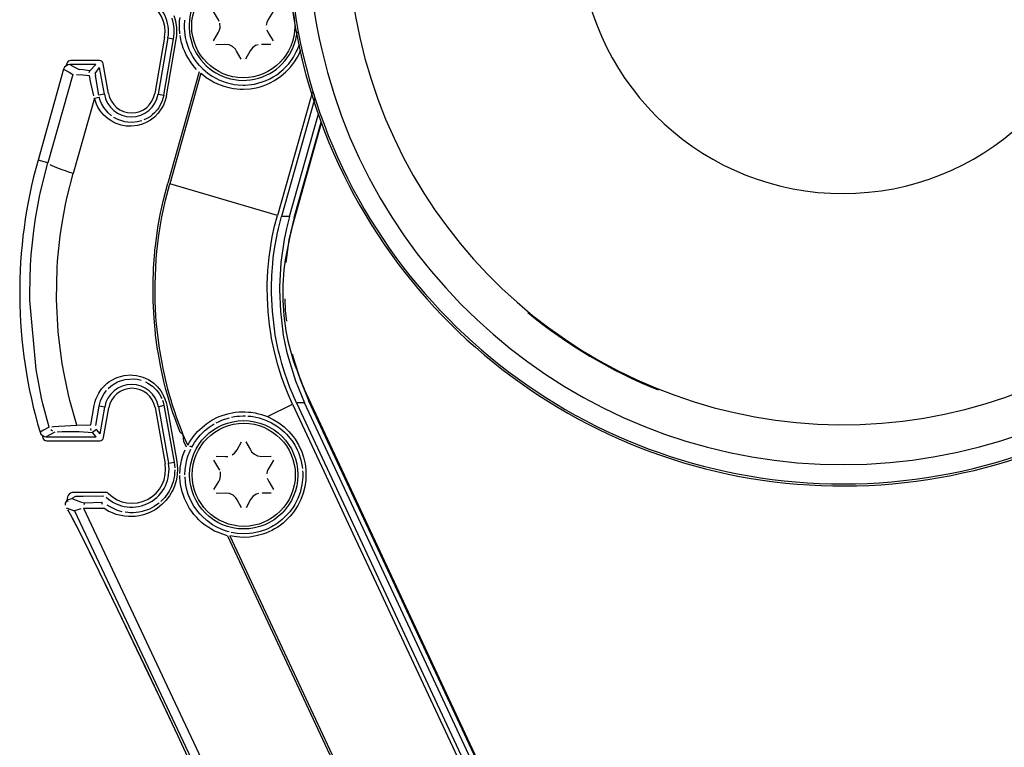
# Model space of a CAD drawing. Header units: millimetres. Extents: x -265 to -110, y 28 to 616.
# Tile 3 of 8: x -244 to -167, y 136 to 192. Entities that reach past the tile are written whole.
import ezdxf

# ---------------------------------------------------------------- set-up
doc = ezdxf.new("R2010")
doc.units = ezdxf.units.MM

# ---------------------------------------------------------------- blocks, each defined once
blk = doc.blocks.new('Kappe__16', base_point=(-223.019, 156.202))
at = {"color": 7, "linetype": 'Continuous'}
for p, q in [((-161.794, 238.582), (-161.794, 238.407)), ((-161.794, 238.407), (-161.792, 236.748)), ((-201.477, 236.732), (-199.864, 237.57)), ((-197.992, 236.707), (-197.993, 237.581)), ((-197.992, 236.707), (-197.988, 233.233)), ((-161.792, 236.748), (-161.788, 233.35)), ((-197.968, 224.162), (-197.988, 233.233)), ((-161.788, 233.35), (-161.788, 224.203)), ((-197.733, 223.83), (-197.968, 224.162)), ((-161.788, 224.203), (-162.022, 223.871)), ((-182.034, 220.608), (-180.992, 221.041)), ((-180.833, 221.08), (-178.918, 221.083)), ((-178.757, 221.043), (-177.715, 220.614)), ((-182.927, 219.923), (-182.464, 220.325)), ((-182.464, 220.325), (-182.034, 220.608)), ((-177.715, 220.614), (-177.285, 220.331)), ((-177.285, 220.331), (-176.818, 219.928)), ((-183.242, 219.571), (-182.927, 219.923)), ((-176.818, 219.928), (-176.504, 219.578)), ((-149.774, 206.362), (-150.04, 206.237)), ((-149.774, 206.362), (-150.04, 206.237)), ((-149.482, 206.406), (-149.774, 206.362)), ((-149.482, 206.406), (-149.774, 206.362)), ((-149.482, 206.406), (-142.634, 206.419)), ((-149.482, 206.406), (-142.634, 206.419)), ((-143.071, 206.442), (-142.903, 206.364)), ((-142.903, 206.364), (-142.636, 206.138)), ((-150.41, 205.794), (-150.489, 205.414)), ((-150.41, 205.794), (-150.489, 205.414)), ((-150.317, 205.964), (-150.41, 205.794)), ((-150.317, 205.964), (-150.41, 205.794)), ((-150.04, 206.237), (-150.317, 205.964)), ((-150.04, 206.237), (-150.317, 205.964)), ((-142.636, 206.138), (-142.532, 205.985)), ((-142.532, 205.985), (-142.419, 205.665)), ((-150.501, 200.24), (-150.489, 205.414)), ((-150.489, 205.414), (-150.501, 200.24)), ((-149.692, 199.958), (-150.222, 200.255)), ((-149.594, 199.814), (-149.692, 199.958)), ((-149.519, 199.18), (-149.52, 199.629)), ((-150.221, 198.553), (-149.799, 198.743)), ((-149.799, 198.743), (-149.593, 198.995)), ((-150.475, 193.393), (-150.499, 198.567)), ((-150.499, 198.567), (-150.484, 194.05)), ((-150.484, 194.05), (-150.475, 193.393)), ((-150.475, 193.393), (-150.43, 193.106)), ((-150.475, 193.393), (-150.43, 193.106)), ((-150.43, 193.106), (-150.303, 192.845)), ((-150.43, 193.106), (-150.303, 192.845)), ((-150.303, 192.845), (-150.025, 192.571)), ((-150.303, 192.845), (-150.181, 192.695)), ((-150.181, 192.695), (-150.025, 192.571)), ((-142.887, 192.461), (-142.621, 192.687)), ((-142.621, 192.687), (-142.517, 192.84)), ((-142.517, 192.84), (-142.405, 193.161)), ((-150.025, 192.571), (-149.758, 192.447)), ((-150.025, 192.571), (-149.758, 192.447)), ((-149.758, 192.447), (-149.466, 192.397)), ((-149.758, 192.447), (-149.466, 192.397)), ((-149.466, 192.397), (-143.365, 192.407)), ((-149.466, 192.397), (-142.677, 192.349)), ((-143.365, 192.407), (-142.677, 192.349)), ((-143.056, 192.383), (-142.887, 192.461))]:
    blk.add_line(p, q, dxfattribs=at)
at = {"color": 1, "linetype": 'Continuous'}
for p, q in [((-153.023, 220.812), (-152.753, 221.006)), ((-152.753, 221.006), (-152.492, 221.046)), ((-152.492, 221.046), (-152.208, 221.01)), ((-152.208, 221.01), (-151.914, 220.912)), ((-151.914, 220.912), (-151.765, 220.843)), ((-153.23, 218.018), (-153.169, 220.354)), ((-153.169, 220.354), (-153.129, 220.605)), ((-153.13, 215.437), (-153.047, 220.201)), ((-153.129, 220.605), (-153.023, 220.812)), ((-153.047, 220.201), (-153.014, 220.426)), ((-152.966, 217.157), (-153.047, 220.201)), ((-153.014, 220.426), (-152.884, 220.646)), ((-152.884, 220.646), (-152.706, 220.741)), ((-152.49, 220.753), (-152.256, 220.696)), ((-152.256, 220.696), (-152.078, 220.62)), ((-152.078, 220.62), (-151.891, 220.513)), ((-151.891, 220.513), (-151.524, 220.24)), ((-151.765, 220.843), (-151.331, 220.577)), ((-151.489, 218.884), (-151.524, 220.24)), ((-150.724, 219.634), (-151.524, 220.24)), ((-150.515, 219.96), (-151.331, 220.577)), ((-149.93, 218.977), (-150.724, 219.634)), ((-149.731, 219.31), (-150.515, 219.96)), ((-151.351, 211.603), (-151.489, 218.884)), ((-149.204, 218.318), (-149.93, 218.977)), ((-149.479, 219.087), (-149.731, 219.31)), ((-148.979, 218.625), (-149.479, 219.087)), ((-148.44, 218.092), (-148.979, 218.625)), ((-153.316, 213.135), (-153.23, 218.018)), ((-148.457, 217.571), (-149.204, 218.318)), ((-148.259, 217.904), (-148.44, 218.092)), ((-147.573, 217.15), (-148.259, 217.904)), ((-152.842, 210.494), (-152.966, 217.157)), ((-147.812, 216.864), (-148.457, 217.571)), ((-147.116, 216.605), (-147.573, 217.15)), ((-147.433, 216.418), (-147.812, 216.864)), ((-147.167, 216.087), (-147.433, 216.418)), ((-146.921, 216.361), (-147.116, 216.605)), ((-146.304, 215.539), (-146.921, 216.361)), ((-147.03, 215.913), (-147.167, 216.087)), ((-146.556, 215.278), (-147.03, 215.913)), ((-145.739, 214.709), (-146.304, 215.539)), ((-153.187, 207.962), (-153.13, 215.437)), ((-145.436, 213.554), (-146.556, 215.278)), ((-145.173, 213.789), (-145.739, 214.709)), ((-145.04, 212.853), (-145.436, 213.554)), ((-144.607, 212.758), (-145.173, 213.789)), ((-153.389, 204.679), (-153.316, 213.135)), ((-144.929, 212.644), (-145.04, 212.853)), ((-144.529, 211.849), (-144.929, 212.644)), ((-144.188, 211.909), (-144.607, 212.758)), ((-144.46, 211.705), (-144.529, 211.849)), ((-144.159, 211.041), (-144.46, 211.705)), ((-144.111, 211.745), (-144.188, 211.909)), ((-143.753, 210.927), (-144.111, 211.745)), ((-151.27, 202.369), (-151.351, 211.603)), ((-144.029, 210.738), (-144.159, 211.041)), ((-143.659, 210.701), (-143.753, 210.927)), ((-152.769, 202.236), (-152.842, 210.494)), ((-143.636, 209.746), (-144.029, 210.738)), ((-143.356, 209.919), (-143.659, 210.701)), ((-143.283, 208.732), (-143.636, 209.746)), ((-143.202, 209.489), (-143.356, 209.919)), ((-142.962, 208.773), (-143.202, 209.489)), ((-142.968, 207.696), (-143.283, 208.732)), ((-142.681, 207.835), (-142.962, 208.773)), ((-153.175, 192.104), (-153.187, 207.962)), ((-142.693, 206.649), (-142.968, 207.696)), ((-142.404, 206.77), (-142.681, 207.835)), ((-150.207, 206.424), (-150.405, 206.265)), ((-149.862, 206.586), (-150.207, 206.424)), ((-149.482, 206.642), (-149.862, 206.586)), ((-149.482, 206.642), (-142.693, 206.649)), ((-149.482, 206.406), (-149.482, 206.642)), ((-142.693, 206.649), (-142.634, 206.419)), ((-150.731, 205.732), (-150.789, 205.361)), ((-150.567, 206.071), (-150.731, 205.732)), ((-150.405, 206.265), (-150.567, 206.071)), ((-150.801, 200.137), (-150.789, 205.361)), ((-153.384, 195.306), (-153.389, 204.679)), ((-152.79, 191.002), (-152.769, 202.236)), ((-151.269, 194.439), (-151.27, 202.369)), ((-150.775, 193.446), (-150.799, 198.67)), ((-153.302, 186.78), (-153.384, 195.306)), ((-151.352, 185.06), (-151.269, 194.439)), ((-150.775, 193.446), (-150.717, 193.075)), ((-150.717, 193.075), (-150.552, 192.737)), ((-150.552, 192.737), (-150.39, 192.544)), ((-153.094, 183.364), (-153.175, 192.104)), ((-150.39, 192.544), (-150.192, 192.384)), ((-150.192, 192.384), (-149.966, 192.266)), ((-149.966, 192.266), (-149.466, 192.168)), ((-149.466, 192.168), (-149.466, 192.397)), ((-149.466, 192.168), (-142.677, 192.176)), ((-142.948, 191.132), (-142.677, 192.176)), ((-142.677, 192.349), (-142.677, 192.176)), ((-142.412, 192.245), (-142.677, 192.349)), ((-142.661, 190.994), (-142.388, 192.055)), ((-142.388, 192.055), (-142.412, 192.245)), ((-143.042, 190.803), (-142.948, 191.132)), ((-152.863, 184.944), (-152.79, 191.002)), ((-143.259, 190.099), (-143.042, 190.803)), ((-142.975, 189.944), (-142.769, 190.615)), ((-142.769, 190.615), (-142.661, 190.994)), ((-143.474, 189.464), (-143.259, 190.099)), ((-143.222, 189.211), (-142.975, 189.944)), ((-143.999, 188.095), (-143.61, 189.086)), ((-143.722, 187.907), (-143.329, 188.915)), ((-143.61, 189.086), (-143.474, 189.464)), ((-143.329, 188.915), (-143.222, 189.211)), ((-144.134, 187.777), (-143.999, 188.095)), ((-144.426, 187.129), (-144.328, 187.342)), ((-144.328, 187.342), (-144.134, 187.777)), ((-144.076, 187.093), (-143.722, 187.907)), ((-153.203, 181.408), (-153.302, 186.78)), ((-144.821, 186.326), (-144.426, 187.129)), ((-144.624, 185.971), (-144.288, 186.642)), ((-144.288, 186.642), (-144.154, 186.925)), ((-144.154, 186.925), (-144.076, 187.093)), ((-145.395, 185.279), (-144.892, 186.19)), ((-145.132, 185.046), (-144.624, 185.971)), ((-144.892, 186.19), (-144.821, 186.326)), ((-153.001, 178.601), (-152.863, 184.944)), ((-151.477, 178.565), (-151.352, 185.06)), ((-146.511, 183.551), (-145.395, 185.279)), ((-146.259, 183.291), (-145.132, 185.046)), ((-147.218, 182.616), (-146.511, 183.551)), ((-153.001, 178.601), (-153.094, 183.364)), ((-146.875, 182.465), (-146.259, 183.291)), ((-147.923, 181.778), (-147.765, 181.958)), ((-147.765, 181.958), (-147.388, 182.405)), ((-147.526, 181.673), (-147.078, 182.21)), ((-147.388, 182.405), (-147.218, 182.616)), ((-147.078, 182.21), (-146.875, 182.465)), ((-153.122, 178.448), (-153.203, 181.408)), ((-148.667, 180.98), (-148.444, 181.211)), ((-148.444, 181.211), (-147.923, 181.778)), ((-148.212, 180.914), (-147.526, 181.673)), ((-150.023, 179.713), (-149.157, 180.497)), ((-149.157, 180.497), (-148.667, 180.98)), ((-148.931, 180.19), (-148.39, 180.728)), ((-148.39, 180.728), (-148.212, 180.914)), ((-150.677, 179.174), (-150.023, 179.713)), ((-149.781, 179.418), (-148.931, 180.19)), ((-151.477, 178.565), (-150.677, 179.174)), ((-151.283, 178.229), (-150.467, 178.849)), ((-150.467, 178.849), (-149.781, 179.418)), ((-153.081, 178.197), (-153.122, 178.448)), ((-152.872, 177.886), (-153.081, 178.197)), ((-152.967, 178.376), (-153.001, 178.601)), ((-152.796, 178.124), (-152.967, 178.376)), ((-152.658, 178.062), (-152.796, 178.124)), ((-152.208, 178.107), (-152.442, 178.05)), ((-152.03, 178.184), (-152.208, 178.107)), ((-151.477, 178.565), (-151.844, 178.291)), ((-151.283, 178.229), (-151.706, 177.967)), ((-152.704, 177.797), (-152.872, 177.886)), ((-152.443, 177.757), (-152.704, 177.797)), ((-152.159, 177.793), (-152.443, 177.757)), ((-151.865, 177.893), (-152.159, 177.793)), ((-151.706, 177.967), (-151.865, 177.893))]:
    blk.add_line(p, q, dxfattribs=at)
at = {"color": 7, "linetype": 'Continuous'}
blk.add_circle((-179.87, 216.871), 4.25, dxfattribs=at)
for centre, radius, start, end in [((-179.85, 199.371), 43.169, 120.06447, 65.2752), ((-179.933, 199.288), 38.448, 118.00792, 151.36064), ((-179.85, 199.371), 38.482, 11.22176, 62.0071), ((-179.85, 199.371), 30, 54.8212, 125.30772), ((-179.87, 216.871), 4.32, 141.31567, 38.81325), ((-179.85, 199.371), 37.956, 350.58365, 9.54527), ((-179.916, 199.206), 38.448, 327.39789, 349.18885), ((-179.85, 199.371), 38.482, 230.55229, 248.11325)]:
    blk.add_arc(centre, radius, start, end, dxfattribs=at)
at = {"color": 1, "linetype": 'Continuous'}
for radius, start, end in [(43.01, 117.45577, 65.17736), (41.511, 115.91525, 64.21367), (38.414, 118.1753, 348.92835), (38.482, 11.22176, 62.0071), (20.483, 99.53156, 80.59736)]:
    blk.add_arc((-179.85, 199.371), radius, start, end, dxfattribs=at)
blk = doc.blocks.new('Haltebuegel-MAN-S120__27', base_point=(-265.202, 156.202))
blk.add_blockref('Kappe__16', (-223.019, 156.202))
blk = doc.blocks.new('Blechschraube_ISO14585-ST4_2x22-TX20-R2R', base_point=(-230.388, 187.87))
at = {"color": 7, "linetype": 'Continuous'}
for p, q in [((-226.903, 193.809), (-226.567, 194.436)), ((-226.214, 194.437), (-225.876, 193.811)), ((-227.283, 193.417), (-227.103, 193.551)), ((-227.103, 193.551), (-226.903, 193.809)), ((-225.876, 193.811), (-225.778, 193.662)), ((-225.778, 193.662), (-225.559, 193.459)), ((-225.559, 193.459), (-225.318, 193.339)), ((-225.318, 193.339), (-224.995, 193.286)), ((-228.31, 192.368), (-228.699, 192.998)), ((-228.524, 193.303), (-227.812, 193.283)), ((-227.812, 193.283), (-227.635, 193.294)), ((-224.995, 193.286), (-224.255, 193.308)), ((-224.078, 193.003), (-224.451, 192.397)), ((-228.244, 192.231), (-228.31, 192.368)), ((-228.182, 191.751), (-228.201, 192.091)), ((-224.562, 192.147), (-224.597, 191.947)), ((-224.451, 192.397), (-224.562, 192.147)), ((-228.697, 190.737), (-228.324, 191.343)), ((-228.324, 191.343), (-228.244, 191.502)), ((-228.244, 191.502), (-228.182, 191.751)), ((-224.561, 191.597), (-224.45, 191.347)), ((-224.45, 191.347), (-224.076, 190.742)), ((-227.809, 190.454), (-228.52, 190.432)), ((-227.485, 190.41), (-227.809, 190.454)), ((-227.217, 190.281), (-227.485, 190.41)), ((-225.426, 190.358), (-225.672, 190.19)), ((-225.235, 190.427), (-225.426, 190.358)), ((-224.252, 190.437), (-224.963, 190.457)), ((-226.997, 190.078), (-227.217, 190.281)), ((-226.899, 189.93), (-226.997, 190.078)), ((-226.561, 189.304), (-226.899, 189.93)), ((-225.858, 189.956), (-226.209, 189.304)), ((-225.672, 190.19), (-225.858, 189.956))]:
    blk.add_line(p, q, dxfattribs=at)
blk.add_circle((-226.388, 191.87), 4, dxfattribs=at)
blk = doc.blocks.new('Seitenteil-rechts__36', base_point=(-243.738, 28.412))
at = {"color": 1, "linetype": 'Continuous'}
for p, q in [((-231.623, 192.264), (-231.737, 192.662)), ((-231.792, 192.045), (-231.907, 192.501)), ((-231.748, 191.688), (-231.792, 192.045)), ((-231.545, 191.757), (-231.623, 192.264)), ((-231.343, 191.922), (-231.326, 192.272)), ((-231.34, 191.702), (-231.343, 191.922)), ((-231.326, 192.272), (-231.295, 192.555)), ((-230.95, 191.919), (-230.926, 192.342)), ((-230.947, 191.706), (-230.95, 191.919)), ((-231.79, 190.883), (-231.745, 191.285)), ((-231.74, 191.464), (-231.748, 191.688)), ((-231.745, 191.285), (-231.74, 191.464)), ((-231.588, 190.831), (-231.55, 191.113)), ((-231.55, 191.113), (-231.534, 191.397)), ((-231.534, 191.397), (-231.545, 191.757)), ((-231.333, 191.56), (-231.34, 191.702)), ((-231.322, 191.418), (-231.333, 191.56)), ((-231.307, 191.276), (-231.322, 191.418)), ((-231.264, 190.995), (-231.287, 191.135)), ((-230.933, 191.47), (-230.947, 191.706)), ((-230.905, 191.226), (-230.933, 191.47)), ((-230.864, 190.985), (-230.905, 191.226)), ((-232.557, 186.518), (-231.79, 190.883)), ((-232.354, 186.466), (-231.588, 190.831)), ((-232.231, 190.96), (-231.79, 190.883)), ((-231.172, 190.59), (-231.264, 190.995)), ((-231.13, 190.443), (-231.172, 190.59)), ((-231.038, 190.173), (-231.13, 190.443)), ((-230.79, 190.669), (-230.864, 190.985)), ((-230.726, 190.455), (-230.79, 190.669)), ((-230.574, 190.054), (-230.726, 190.455)), ((-222.2, 190.02), (-222.031, 190.46)), ((-230.931, 189.909), (-231.038, 190.173)), ((-230.809, 189.651), (-230.931, 189.909)), ((-230.649, 189.362), (-230.809, 189.651)), ((-230.488, 189.865), (-230.574, 190.054)), ((-230.299, 189.517), (-230.488, 189.865)), ((-222.493, 189.465), (-222.271, 189.868)), ((-222.271, 189.868), (-222.2, 190.02)), ((-222.232, 189.379), (-222.132, 189.556)), ((-222.132, 189.556), (-221.913, 190.023)), ((-239.847, 188.897), (-239.444, 188.673)), ((-238.286, 188.418), (-237.831, 188.907)), ((-230.519, 189.158), (-230.649, 189.362)), ((-230.353, 188.925), (-230.519, 189.158)), ((-230.174, 188.702), (-230.353, 188.925)), ((-230.091, 189.2), (-230.299, 189.517)), ((-229.944, 189.006), (-230.091, 189.2)), ((-229.777, 188.81), (-229.944, 189.006)), ((-229.53, 188.556), (-229.777, 188.81)), ((-223.151, 188.634), (-222.983, 188.812)), ((-222.983, 188.812), (-222.86, 188.954)), ((-222.86, 188.954), (-222.59, 189.315)), ((-222.715, 188.702), (-222.552, 188.904)), ((-222.59, 189.315), (-222.493, 189.465)), ((-222.552, 188.904), (-222.401, 189.114)), ((-222.401, 189.114), (-222.232, 189.379)), ((-239.61, 188.133), (-241.558, 181.263)), ((-240.328, 188.533), (-239.89, 188.29)), ((-239.89, 188.29), (-239.61, 188.133)), ((-239.444, 188.673), (-239.131, 188.498)), ((-238.835, 188.058), (-239.332, 188.095)), ((-238.822, 188.488), (-239.131, 188.498)), ((-238.329, 188.026), (-238.835, 188.058)), ((-238.286, 188.418), (-238.822, 188.488)), ((-238.337, 188.279), (-238.286, 188.418)), ((-238.212, 187.486), (-238.329, 188.026)), ((-237.884, 188.186), (-237.535, 188.66)), ((-237.884, 188.186), (-237.861, 188.052)), ((-237.59, 186.515), (-237.861, 188.052)), ((-229.817, 188.33), (-232.252, 179.686)), ((-229.679, 188.227), (-232.096, 179.641)), ((-230.004, 188.513), (-230.174, 188.702)), ((-229.679, 188.227), (-229.477, 188.057)), ((-229.53, 188.556), (-229.321, 188.369)), ((-229.477, 188.057), (-229.271, 187.901)), ((-229.321, 188.369), (-229.144, 188.228)), ((-229.144, 188.228), (-228.842, 188.017)), ((-228.842, 188.017), (-228.475, 187.806)), ((-224.06, 187.932), (-223.786, 188.106)), ((-223.786, 188.106), (-223.443, 188.368)), ((-223.465, 187.989), (-223.071, 188.325)), ((-223.443, 188.368), (-223.294, 188.498)), ((-223.294, 188.498), (-223.151, 188.634)), ((-223.071, 188.325), (-222.715, 188.702)), ((-237.987, 186.464), (-238.212, 187.486)), ((-229.271, 187.901), (-228.838, 187.623)), ((-228.838, 187.623), (-228.659, 187.526)), ((-228.659, 187.526), (-228.375, 187.391)), ((-228.475, 187.806), (-228.29, 187.717)), ((-228.375, 187.391), (-227.891, 187.21)), ((-228.29, 187.717), (-227.704, 187.494)), ((-227.704, 187.494), (-227.393, 187.412)), ((-227.393, 187.412), (-227.089, 187.354)), ((-227.089, 187.354), (-226.776, 187.316)), ((-226.776, 187.316), (-226.382, 187.299)), ((-226.382, 187.299), (-226.248, 187.301)), ((-226.248, 187.301), (-225.746, 187.343)), ((-225.746, 187.343), (-225.52, 187.381)), ((-225.52, 187.381), (-224.911, 187.542)), ((-225.078, 187.175), (-224.831, 187.254)), ((-224.911, 187.542), (-224.615, 187.653)), ((-224.831, 187.254), (-224.588, 187.346)), ((-224.615, 187.653), (-224.329, 187.785)), ((-224.588, 187.346), (-224.35, 187.45)), ((-224.35, 187.45), (-223.954, 187.659)), ((-224.329, 187.785), (-224.06, 187.932)), ((-223.954, 187.659), (-223.465, 187.989)), ((-237.168, 186.59), (-237.59, 186.515)), ((-232.995, 186.595), (-232.557, 186.518)), ((-232.557, 186.518), (-232.617, 186.26)), ((-232.354, 186.466), (-232.445, 186.098)), ((-227.891, 187.21), (-227.505, 187.106)), ((-227.505, 187.106), (-227.134, 187.036)), ((-227.134, 187.036), (-226.876, 187.006)), ((-226.876, 187.006), (-226.617, 186.989)), ((-226.617, 186.989), (-226.358, 186.985)), ((-226.358, 186.985), (-225.84, 187.02)), ((-225.84, 187.02), (-225.379, 187.099)), ((-225.379, 187.099), (-225.078, 187.175)), ((-221.033, 186.761), (-221.15, 186.344)), ((-237.942, 186.288), (-239.598, 180.448)), ((-237.942, 186.288), (-237.558, 186.359)), ((-237.782, 185.814), (-237.942, 186.288)), ((-237.675, 185.595), (-237.782, 185.814)), ((-237.484, 186.111), (-237.558, 186.359)), ((-237.387, 185.873), (-237.484, 186.111)), ((-237.208, 185.555), (-237.387, 185.873)), ((-232.673, 186.085), (-232.95, 185.539)), ((-232.582, 185.747), (-232.695, 185.531)), ((-232.617, 186.26), (-232.673, 186.085)), ((-232.445, 186.098), (-232.582, 185.747)), ((-221.15, 186.344), (-223.736, 177.172)), ((-220.831, 186.273), (-223.417, 177.101)), ((-237.467, 185.268), (-237.675, 185.595)), ((-237.214, 184.97), (-237.467, 185.268)), ((-236.872, 184.67), (-237.214, 184.97)), ((-236.883, 185.155), (-237.208, 185.555)), ((-236.601, 184.911), (-236.883, 185.155)), ((-233.424, 185.009), (-233.598, 184.874)), ((-233.269, 185.151), (-233.424, 185.009)), ((-232.978, 185.127), (-233.279, 184.818)), ((-233.066, 185.38), (-233.269, 185.151)), ((-232.95, 185.539), (-233.066, 185.38)), ((-232.695, 185.531), (-232.978, 185.127)), ((-222.796, 177.104), (-220.548, 185.078)), ((-236.597, 184.489), (-236.872, 184.67)), ((-236.422, 184.396), (-236.597, 184.489)), ((-236.233, 184.683), (-236.424, 184.79)), ((-236.241, 184.315), (-236.422, 184.396)), ((-236.018, 184.235), (-236.241, 184.315)), ((-236.056, 184.601), (-236.233, 184.683)), ((-235.74, 184.493), (-236.056, 184.601)), ((-235.866, 184.192), (-236.018, 184.235)), ((-235.477, 184.122), (-235.866, 184.192)), ((-235.577, 184.455), (-235.74, 184.493)), ((-235.372, 184.422), (-235.577, 184.455)), ((-234.997, 184.406), (-235.372, 184.422)), ((-234.623, 184.445), (-234.997, 184.406)), ((-234.261, 184.538), (-234.623, 184.445)), ((-234.301, 184.239), (-234.607, 184.16)), ((-234.15, 184.292), (-234.301, 184.239)), ((-233.934, 184.385), (-234.15, 184.292)), ((-233.917, 184.682), (-234.101, 184.598)), ((-233.59, 184.58), (-233.934, 184.385)), ((-233.778, 184.758), (-233.917, 184.682)), ((-233.598, 184.874), (-233.778, 184.758)), ((-233.279, 184.818), (-233.59, 184.58)), ((-222.431, 177.018), (-220.341, 184.431)), ((-235.08, 184.106), (-235.477, 184.122)), ((-234.607, 184.16), (-235.08, 184.106)), ((-241.558, 181.263), (-242.317, 181.477)), ((-242.117, 179.028), (-241.558, 181.263)), ((-241.228, 181.04), (-241.385, 181.118)), ((-241.024, 180.951), (-241.228, 181.04)), ((-240.724, 180.832), (-241.024, 180.951)), ((-240.376, 180.706), (-240.724, 180.832)), ((-240.174, 180.636), (-240.376, 180.706)), ((-239.995, 180.576), (-240.174, 180.636)), ((-240.081, 178.532), (-239.598, 180.448)), ((-239.598, 180.448), (-239.995, 180.576)), ((-232.573, 178.403), (-232.252, 179.686)), ((-232.416, 178.366), (-232.096, 179.641)), ((-223.736, 177.172), (-232.096, 179.641)), ((-242.197, 178.647), (-242.117, 179.028)), ((-242.504, 176.961), (-242.197, 178.647)), ((-240.186, 178.043), (-240.081, 178.532)), ((-232.827, 177.249), (-232.573, 178.403)), ((-232.652, 177.305), (-232.416, 178.366)), ((-240.453, 176.588), (-240.186, 178.043)), ((-232.696, 177.082), (-232.652, 177.305)), ((-242.645, 175.985), (-242.535, 176.759)), ((-242.535, 176.759), (-242.504, 176.961)), ((-240.597, 175.597), (-240.453, 176.588)), ((-233.01, 176.25), (-232.854, 177.113)), ((-232.854, 177.113), (-232.827, 177.249)), ((-232.84, 176.295), (-232.696, 177.082)), ((-223.951, 176.351), (-223.736, 177.172)), ((-223.653, 176.185), (-223.417, 177.101)), ((-222.796, 177.104), (-223.417, 177.101)), ((-222.796, 177.104), (-223.032, 176.187)), ((-222.431, 177.018), (-222.839, 175.286)), ((-242.84, 174.126), (-242.645, 175.985)), ((-233.104, 175.624), (-233.077, 175.811)), ((-233.077, 175.811), (-233.01, 176.25)), ((-232.935, 175.67), (-232.84, 176.295)), ((-224.131, 175.522), (-223.951, 176.351)), ((-223.84, 175.3), (-223.728, 175.852)), ((-223.728, 175.852), (-223.653, 176.185)), ((-223.032, 176.187), (-223.213, 175.331)), ((-240.796, 173.639), (-240.597, 175.597)), ((-233.184, 174.996), (-233.104, 175.624)), ((-233.089, 174.384), (-233.017, 175.044)), ((-233.017, 175.044), (-232.935, 175.67)), ((-224.309, 174.481), (-224.227, 175.003)), ((-224.227, 175.003), (-224.165, 175.348)), ((-224.165, 175.348), (-224.131, 175.522)), ((-223.961, 174.588), (-223.84, 175.3)), ((-223.213, 175.331), (-223.473, 173.529)), ((-222.839, 175.286), (-223.095, 173.526)), ((-233.306, 173.735), (-233.252, 174.366)), ((-233.252, 174.366), (-233.239, 174.498)), ((-233.239, 174.498), (-233.184, 174.996)), ((-233.141, 173.786), (-233.089, 174.384)), ((-224.378, 173.958), (-224.309, 174.481)), ((-224.054, 173.902), (-223.961, 174.588)), ((-242.896, 173.302), (-242.84, 174.126)), ((-240.829, 173.13), (-240.796, 173.639)), ((-233.347, 173.102), (-233.306, 173.735)), ((-233.184, 173.156), (-233.141, 173.786)), ((-224.477, 172.906), (-224.378, 173.958)), ((-224.1, 173.468), (-224.054, 173.902)), ((-223.473, 173.529), (-223.576, 171.64)), ((-242.956, 171.155), (-242.896, 173.302)), ((-240.879, 170.66), (-240.829, 173.13)), ((-233.39, 171.835), (-233.347, 173.102)), ((-233.229, 171.855), (-233.184, 173.156)), ((-224.523, 171.851), (-224.477, 172.906)), ((-224.17, 172.524), (-224.1, 173.468)), ((-224.197, 171.618), (-224.17, 172.524)), ((-233.379, 170.535), (-233.39, 171.835)), ((-233.219, 170.539), (-233.229, 171.855)), ((-224.526, 171.62), (-224.523, 171.851)), ((-224.517, 170.795), (-224.526, 171.62)), ((-224.198, 171.418), (-224.197, 171.618)), ((-224.195, 171.141), (-224.198, 171.418)), ((-223.576, 171.64), (-223.577, 171.421)), ((-223.577, 171.421), (-223.509, 169.752)), ((-242.952, 170.613), (-242.956, 171.155)), ((-242.471, 165.228), (-242.952, 170.613)), ((-240.75, 168.18), (-240.879, 170.66)), ((-233.311, 169.212), (-233.379, 170.535)), ((-233.161, 169.367), (-233.219, 170.539)), ((-224.458, 169.741), (-224.517, 170.795)), ((-224.13, 169.762), (-224.195, 171.141)), ((-223.167, 170.728), (-223.132, 169.777)), ((-224.347, 168.691), (-224.458, 169.741)), ((-223.974, 168.39), (-224.13, 169.762)), ((-223.509, 169.752), (-223.277, 167.91)), ((-223.132, 169.777), (-223.034, 168.997)), ((-233.202, 168.041), (-233.311, 169.212)), ((-233.134, 169.009), (-233.161, 169.367)), ((-233.048, 168.108), (-233.134, 169.009)), ((-240.705, 167.712), (-240.75, 168.18)), ((-224.225, 167.876), (-224.347, 168.691)), ((-223.899, 167.921), (-223.974, 168.39)), ((-240.437, 165.709), (-240.705, 167.712)), ((-233.185, 167.894), (-233.202, 168.041)), ((-233.035, 166.786), (-233.185, 167.894)), ((-233.026, 167.915), (-233.048, 168.108)), ((-232.883, 166.857), (-233.026, 167.915)), ((-224.185, 167.649), (-224.225, 167.876)), ((-223.971, 166.617), (-224.185, 167.649)), ((-223.728, 167.032), (-223.899, 167.921)), ((-223.277, 167.91), (-223.021, 166.654)), ((-233.003, 166.585), (-233.035, 166.786)), ((-232.845, 166.613), (-232.883, 166.857)), ((-232.666, 165.614), (-232.845, 166.613)), ((-223.705, 165.598), (-223.971, 166.617)), ((-223.642, 166.652), (-223.728, 167.032)), ((-223.508, 166.114), (-223.642, 166.652)), ((-223.021, 166.654), (-222.884, 166.106)), ((-232.815, 165.54), (-233.003, 166.585)), ((-223.393, 165.694), (-223.508, 166.114)), ((-222.884, 166.106), (-222.335, 164.351)), ((-222.578, 166.464), (-222.492, 166.093)), ((-222.492, 166.093), (-221.977, 164.458)), ((-242.035, 163.002), (-242.471, 165.228)), ((-240.268, 164.761), (-240.437, 165.709)), ((-232.764, 165.286), (-232.815, 165.54)), ((-232.544, 164.304), (-232.764, 165.286)), ((-232.608, 165.322), (-232.666, 165.614)), ((-232.398, 164.382), (-232.608, 165.322)), ((-223.553, 165.094), (-223.705, 165.598)), ((-223.389, 164.595), (-223.553, 165.094)), ((-223.192, 165.035), (-223.393, 165.694)), ((-239.945, 163.271), (-240.268, 164.761)), ((-236.812, 164.274), (-236.545, 164.446)), ((-236.545, 164.446), (-236.299, 164.569)), ((-236.299, 164.569), (-236.098, 164.65)), ((-236.141, 164.269), (-235.905, 164.367)), ((-236.098, 164.65), (-235.927, 164.705)), ((-235.927, 164.705), (-235.628, 164.774)), ((-235.905, 164.367), (-235.555, 164.465)), ((-235.628, 164.774), (-235.145, 164.816)), ((-235.555, 164.465), (-234.864, 164.509)), ((-235.145, 164.816), (-234.946, 164.809)), ((-234.946, 164.809), (-234.66, 164.775)), ((-234.864, 164.509), (-234.619, 164.48)), ((-234.66, 164.775), (-234.359, 164.707)), ((-234.619, 164.48), (-234.31, 164.408)), ((-234.359, 164.707), (-234.187, 164.652)), ((-234.187, 164.652), (-233.987, 164.573)), ((-233.987, 164.573), (-233.741, 164.45)), ((-233.741, 164.45), (-233.333, 164.172)), ((-232.469, 164), (-232.544, 164.304)), ((-232.314, 164.043), (-232.398, 164.382)), ((-223.273, 164.265), (-223.389, 164.595)), ((-222.959, 164.354), (-223.192, 165.035)), ((-222.76, 163.829), (-222.959, 164.354)), ((-222.335, 164.351), (-221.633, 162.655)), ((-221.977, 164.458), (-221.285, 162.787)), ((-237.602, 163.405), (-237.376, 163.734)), ((-237.376, 163.734), (-237.113, 164.023)), ((-237.175, 163.374), (-236.989, 163.62)), ((-237.113, 164.023), (-236.952, 164.166)), ((-236.952, 164.166), (-236.812, 164.274)), ((-236.859, 163.761), (-236.669, 163.934)), ((-236.669, 163.934), (-236.473, 164.08)), ((-236.473, 164.08), (-236.141, 164.269)), ((-233.961, 164.274), (-233.796, 164.189)), ((-233.796, 164.189), (-233.43, 163.94)), ((-233.43, 163.94), (-233.245, 163.773)), ((-233.333, 164.172), (-233.035, 163.891)), ((-233.245, 163.773), (-233.109, 163.628)), ((-233.109, 163.628), (-232.926, 163.386)), ((-233.035, 163.891), (-232.792, 163.587)), ((-232.792, 163.587), (-232.68, 163.412)), ((-232.389, 163.691), (-232.469, 164)), ((-232.222, 163.082), (-232.389, 163.691)), ((-232.23, 163.718), (-232.314, 164.043)), ((-232.078, 163.163), (-232.23, 163.718)), ((-223.212, 164.1), (-223.273, 164.265)), ((-222.901, 163.314), (-223.212, 164.1)), ((-222.253, 162.653), (-222.76, 163.829)), ((-241.935, 162.576), (-242.035, 163.002)), ((-239.835, 162.826), (-239.945, 163.271)), ((-239.291, 160.927), (-239.835, 162.826)), ((-237.878, 162.765), (-237.819, 162.945)), ((-237.819, 162.945), (-237.602, 163.405)), ((-237.519, 162.604), (-237.458, 162.804)), ((-237.458, 162.804), (-237.314, 163.138)), ((-237.314, 163.138), (-237.175, 163.374)), ((-232.926, 163.386), (-232.705, 162.985)), ((-232.68, 163.412), (-232.593, 163.254)), ((-232.65, 162.849), (-232.601, 162.703)), ((-232.593, 163.254), (-232.462, 162.953)), ((-232.462, 162.953), (-232.376, 162.682)), ((-232.118, 162.729), (-232.222, 163.082)), ((-231.965, 162.779), (-232.078, 163.163)), ((-231.899, 162.56), (-231.965, 162.779)), ((-222.558, 162.543), (-222.901, 163.314)), ((-188.897, 93.534), (-221.285, 162.787)), ((-241.452, 160.767), (-241.935, 162.576)), ((-238.216, 160.933), (-237.951, 162.452)), ((-237.951, 162.452), (-237.878, 162.765)), ((-237.827, 160.892), (-237.563, 162.4)), ((-237.563, 162.4), (-237.519, 162.604)), ((-237.141, 162.326), (-237.563, 162.4)), ((-232.968, 162.331), (-232.541, 162.463)), ((-232.601, 162.703), (-232.541, 162.463)), ((-232.541, 162.463), (-231.754, 158.045)), ((-232.376, 162.682), (-232.327, 162.461)), ((-232.327, 162.461), (-231.551, 158.098)), ((-232.042, 162.477), (-232.118, 162.729)), ((-231.848, 161.878), (-232.042, 162.477)), ((-231.706, 161.96), (-231.899, 162.56)), ((-224.518, 161.586), (-222.558, 162.543)), ((-222.558, 162.543), (-220.125, 157.34)), ((-221.633, 162.655), (-222.253, 162.653)), ((-222.253, 162.653), (-189.859, 93.386)), ((-189.245, 93.402), (-221.633, 162.655)), ((-231.71, 161.477), (-231.848, 161.878)), ((-231.503, 160.914), (-231.71, 161.477)), ((-231.559, 161.533), (-231.706, 161.96)), ((-231.366, 161.006), (-231.559, 161.533)), ((-229.214, 161.056), (-228.836, 161.299)), ((-228.836, 161.299), (-228.435, 161.508)), ((-228.435, 161.508), (-228.259, 161.585)), ((-228.261, 161.216), (-228.103, 161.286)), ((-228.259, 161.585), (-228.017, 161.678)), ((-228.103, 161.286), (-227.915, 161.36)), ((-228.017, 161.678), (-227.587, 161.808)), ((-227.915, 161.36), (-227.465, 161.499)), ((-227.587, 161.808), (-227.148, 161.899)), ((-227.303, 161.537), (-227.054, 161.583)), ((-227.148, 161.899), (-227.012, 161.918)), ((-227.054, 161.583), (-226.896, 161.605)), ((-227.012, 161.918), (-226.704, 161.948)), ((-226.896, 161.605), (-226.672, 161.627)), ((-226.704, 161.948), (-226.495, 161.957)), ((-226.672, 161.627), (-226.395, 161.639)), ((-226.495, 161.957), (-226.256, 161.957)), ((-226.395, 161.639), (-226.216, 161.637)), ((-226.256, 161.957), (-225.976, 161.941)), ((-226.035, 161.629), (-225.796, 161.606)), ((-225.976, 161.941), (-225.809, 161.924)), ((-225.809, 161.924), (-225.463, 161.87)), ((-225.796, 161.606), (-225.644, 161.585)), ((-225.644, 161.585), (-225.403, 161.542)), ((-225.463, 161.87), (-225.304, 161.837)), ((-225.403, 161.542), (-225.153, 161.482)), ((-225.304, 161.837), (-224.983, 161.752)), ((-225.153, 161.482), (-224.866, 161.394)), ((-224.983, 161.752), (-224.518, 161.586)), ((-224.866, 161.394), (-224.585, 161.288)), ((-224.585, 161.288), (-224.206, 161.11)), ((-224.518, 161.586), (-224.063, 161.369)), ((-224.063, 161.369), (-223.635, 161.106)), ((-241.883, 160.523), (-242.157, 160.368)), ((-241.452, 160.767), (-241.883, 160.523)), ((-241.203, 160.462), (-241.334, 160.562)), ((-241.239, 160.798), (-241.097, 160.81)), ((-241.097, 160.81), (-240.709, 160.84)), ((-240.709, 160.84), (-240.237, 160.872)), ((-240.237, 160.872), (-239.291, 160.927)), ((-239.291, 160.927), (-238.216, 160.933)), ((-238.202, 160.515), (-238.22, 160.66)), ((-237.504, 160.255), (-237.772, 160.575)), ((-231.292, 160.373), (-231.503, 160.914)), ((-231.131, 160.404), (-231.366, 161.006)), ((-229.945, 160.418), (-229.214, 161.056)), ((-229.523, 160.35), (-229.367, 160.494)), ((-229.367, 160.494), (-229.036, 160.761)), ((-229.036, 160.761), (-228.637, 161.021)), ((-228.497, 161.099), (-228.261, 161.216)), ((-224.206, 161.11), (-223.812, 160.876)), ((-223.812, 160.876), (-223.664, 160.773)), ((-223.664, 160.773), (-223.401, 160.568)), ((-223.635, 161.106), (-223.223, 160.791)), ((-223.401, 160.568), (-223.187, 160.377)), ((-223.223, 160.791), (-223.03, 160.615)), ((-223.03, 160.615), (-222.849, 160.434)), ((-241.403, 160.165), (-241.677, 160.011)), ((-241.016, 160.381), (-241.403, 160.165)), ((-240.83, 160.413), (-240.447, 160.42)), ((-240.447, 160.42), (-239.131, 160.429)), ((-239.131, 160.429), (-238.089, 160.353)), ((-237.799, 160.007), (-238.089, 160.353)), ((-231.041, 160.182), (-231.292, 160.373)), ((-231.041, 160.182), (-231.131, 160.404)), ((-230.843, 159.707), (-231.041, 160.182)), ((-230.991, 159.644), (-231.041, 160.182)), ((-230.568, 159.594), (-230.465, 159.758)), ((-230.465, 159.758), (-230.198, 160.126)), ((-230.198, 160.126), (-229.945, 160.418)), ((-230.165, 159.573), (-229.949, 159.876)), ((-229.949, 159.876), (-229.723, 160.144)), ((-229.723, 160.144), (-229.523, 160.35)), ((-223.187, 160.377), (-223.027, 160.217)), ((-223.027, 160.217), (-222.746, 159.891)), ((-222.849, 160.434), (-222.514, 160.039)), ((-222.746, 159.891), (-222.546, 159.616)), ((-222.514, 160.039), (-222.362, 159.829)), ((-222.362, 159.829), (-222.094, 159.386)), ((-230.803, 159.206), (-230.991, 159.644)), ((-230.973, 158.835), (-230.898, 159.017)), ((-230.697, 159.367), (-230.843, 159.707)), ((-230.697, 159.367), (-230.568, 159.594)), ((-230.591, 158.751), (-230.458, 159.056)), ((-230.382, 159.206), (-230.532, 159.28)), ((-230.382, 159.206), (-230.304, 159.348)), ((-230.304, 159.348), (-230.165, 159.573)), ((-222.546, 159.616), (-222.388, 159.363)), ((-222.388, 159.363), (-222.284, 159.175)), ((-222.284, 159.175), (-222.206, 159.018)), ((-222.206, 159.018), (-222.106, 158.79)), ((-222.094, 159.386), (-221.984, 159.167)), ((-221.984, 159.167), (-221.875, 158.918)), ((-231.178, 158.17), (-231.069, 158.566)), ((-231.069, 158.566), (-230.973, 158.835)), ((-230.793, 158.102), (-230.705, 158.428)), ((-230.705, 158.428), (-230.65, 158.593)), ((-230.65, 158.593), (-230.591, 158.751)), ((-222.106, 158.79), (-221.918, 158.223)), ((-221.918, 158.223), (-221.817, 157.722)), ((-221.875, 158.918), (-221.707, 158.43)), ((-221.707, 158.43), (-221.592, 157.929)), ((-232.194, 157.967), (-231.754, 158.045)), ((-231.754, 158.045), (-231.722, 157.828)), ((-231.722, 157.828), (-231.705, 157.609)), ((-231.702, 157.464), (-231.713, 157.194)), ((-231.551, 158.098), (-231.51, 157.788)), ((-231.496, 157.546), (-231.519, 157.042)), ((-231.51, 157.788), (-231.496, 157.546)), ((-231.303, 157.169), (-231.289, 157.452)), ((-231.289, 157.452), (-231.272, 157.63)), ((-231.272, 157.63), (-231.211, 158.014)), ((-231.211, 158.014), (-231.178, 158.17)), ((-230.911, 157.079), (-230.894, 157.471)), ((-230.894, 157.471), (-230.825, 157.954)), ((-230.825, 157.954), (-230.793, 158.102)), ((-221.817, 157.722), (-221.795, 157.554)), ((-221.592, 157.929), (-221.559, 157.713)), ((-221.559, 157.713), (-221.531, 157.428)), ((-221.531, 157.428), (-221.519, 157.158)), ((-231.752, 156.883), (-231.834, 156.53)), ((-231.73, 157.03), (-231.752, 156.883)), ((-231.713, 157.194), (-231.73, 157.03)), ((-231.519, 157.042), (-231.595, 156.613)), ((-231.3, 156.885), (-231.304, 157.027)), ((-231.274, 156.532), (-231.3, 156.885)), ((-230.875, 156.496), (-230.908, 156.906)), ((-221.784, 156.702), (-221.838, 156.28)), ((-221.772, 156.915), (-221.784, 156.702)), ((-221.781, 157.386), (-221.772, 157.212)), ((-221.772, 157.212), (-221.772, 156.915)), ((-221.519, 157.158), (-221.539, 156.643)), ((-220.125, 157.34), (-217.692, 152.138)), ((-232.012, 156.055), (-232.15, 155.79)), ((-231.881, 156.382), (-232.012, 156.055)), ((-231.833, 155.929), (-231.898, 155.795)), ((-231.834, 156.53), (-231.881, 156.382)), ((-231.722, 156.194), (-231.833, 155.929)), ((-231.639, 156.447), (-231.722, 156.194)), ((-231.595, 156.613), (-231.639, 156.447)), ((-231.245, 156.318), (-231.274, 156.532)), ((-231.183, 155.992), (-231.245, 156.318)), ((-231.125, 155.761), (-231.183, 155.992)), ((-230.841, 156.273), (-230.875, 156.496)), ((-230.788, 156.014), (-230.841, 156.273)), ((-230.65, 155.545), (-230.788, 156.014)), ((-221.838, 156.28), (-221.977, 155.705)), ((-221.613, 156.134), (-221.74, 155.637)), ((-221.539, 156.643), (-221.613, 156.134)), ((-240.015, 155.117), (-239.693, 155.234)), ((-239.41, 155.398), (-239.693, 155.234)), ((-239.693, 155.234), (-239.025, 154.985)), ((-232.484, 155.313), (-232.79, 154.995)), ((-232.247, 155.633), (-232.484, 155.313)), ((-232.101, 155.449), (-232.392, 155.068)), ((-232.15, 155.79), (-232.247, 155.633)), ((-231.898, 155.795), (-232.101, 155.449)), ((-231.033, 155.467), (-231.125, 155.761)), ((-230.94, 155.223), (-231.033, 155.467)), ((-230.825, 154.962), (-230.94, 155.223)), ((-230.448, 155.065), (-230.65, 155.545)), ((-222.155, 155.229), (-222.23, 155.067)), ((-221.977, 155.705), (-222.155, 155.229)), ((-221.919, 155.156), (-222.147, 154.695)), ((-221.74, 155.637), (-221.919, 155.156)), ((-240.135, 154.519), (-239.477, 154.274)), ((-239.147, 154.369), (-239.477, 154.274)), ((-238.998, 154.417), (-239.147, 154.369)), ((-239.025, 154.985), (-238.706, 154.906)), ((-238.779, 154.481), (-202.61, 77.627)), ((-238.779, 154.481), (-237.214, 154.479)), ((-238.706, 154.906), (-238.756, 154.741)), ((-238.706, 154.906), (-237.363, 154.954)), ((-237.308, 154.757), (-237.363, 154.954)), ((-236.945, 154.308), (-237.214, 154.479)), ((-236.711, 154.573), (-236.95, 154.725)), ((-236.135, 154.309), (-236.711, 154.573)), ((-233.676, 154.414), (-233.903, 154.323)), ((-233.3, 154.612), (-233.676, 154.414)), ((-233.121, 154.729), (-233.3, 154.612)), ((-233.049, 154.479), (-233.235, 154.357)), ((-232.923, 154.88), (-233.121, 154.729)), ((-232.701, 154.755), (-233.049, 154.479)), ((-232.392, 155.068), (-232.701, 154.755)), ((-230.695, 154.709), (-230.825, 154.962)), ((-230.549, 154.464), (-230.695, 154.709)), ((-230.389, 154.226), (-230.549, 154.464)), ((-230.216, 154.645), (-230.448, 155.065)), ((-230.13, 154.513), (-230.216, 154.645)), ((-229.923, 154.229), (-230.13, 154.513)), ((-222.549, 154.514), (-222.666, 154.348)), ((-222.386, 154.775), (-222.549, 154.514)), ((-222.147, 154.695), (-222.424, 154.26)), ((-222.23, 155.067), (-222.386, 154.775)), ((-240.023, 154.348), (-239.931, 154.193)), ((-239.931, 154.193), (-239.825, 154.004)), ((-239.825, 154.004), (-239.678, 153.733)), ((-239.678, 153.733), (-239.416, 153.236)), ((-239.477, 154.274), (-203.207, 77.204)), ((-236.812, 154.235), (-236.945, 154.308)), ((-236.664, 154.162), (-236.812, 154.235)), ((-236.25, 154), (-236.664, 154.162)), ((-235.594, 153.853), (-236.25, 154)), ((-235.773, 154.205), (-236.135, 154.309)), ((-235.289, 153.827), (-235.594, 153.853)), ((-235.348, 154.138), (-235.562, 154.165)), ((-235.185, 154.127), (-235.348, 154.138)), ((-234.922, 153.829), (-235.289, 153.827)), ((-234.919, 154.126), (-235.185, 154.127)), ((-234.764, 153.842), (-234.922, 153.829)), ((-234.702, 154.14), (-234.919, 154.126)), ((-234.478, 153.882), (-234.764, 153.842)), ((-234.466, 154.173), (-234.702, 154.14)), ((-234.245, 153.933), (-234.478, 153.882)), ((-234.226, 154.224), (-234.466, 154.173)), ((-234.045, 153.99), (-234.245, 153.933)), ((-234.076, 154.265), (-234.226, 154.224)), ((-233.903, 154.323), (-234.076, 154.265)), ((-233.628, 154.149), (-234.045, 153.99)), ((-233.235, 154.357), (-233.628, 154.149)), ((-230.215, 153.998), (-230.389, 154.226)), ((-230.028, 153.781), (-230.215, 153.998)), ((-229.828, 153.575), (-230.028, 153.781)), ((-229.738, 154.011), (-229.923, 154.229)), ((-229.588, 153.852), (-229.738, 154.011)), ((-229.217, 153.515), (-229.588, 153.852)), ((-223.36, 153.601), (-223.764, 153.291)), ((-222.942, 154.01), (-223.36, 153.601)), ((-222.921, 153.668), (-223.07, 153.524)), ((-222.773, 154.209), (-222.942, 154.01)), ((-222.745, 153.857), (-222.921, 153.668)), ((-222.666, 154.348), (-222.773, 154.209)), ((-222.579, 154.054), (-222.745, 153.857)), ((-222.424, 154.26), (-222.579, 154.054)), ((-229.616, 153.38), (-229.828, 153.575)), ((-229.392, 153.198), (-229.616, 153.38)), ((-229.067, 152.97), (-229.392, 153.198)), ((-228.765, 153.192), (-229.217, 153.515)), ((-228.913, 152.875), (-229.067, 152.97)), ((-228.608, 152.708), (-228.913, 152.875)), ((-228.382, 152.977), (-228.765, 153.192)), ((-228.203, 152.892), (-228.382, 152.977)), ((-227.931, 152.781), (-228.203, 152.892)), ((-224.482, 152.89), (-224.666, 152.813)), ((-224.201, 153.027), (-224.482, 152.89)), ((-224.057, 153.107), (-224.201, 153.027)), ((-223.956, 152.869), (-224.161, 152.757)), ((-223.918, 153.19), (-224.057, 153.107)), ((-223.715, 153.017), (-223.956, 152.869)), ((-223.764, 153.291), (-223.918, 153.19)), ((-223.301, 153.322), (-223.715, 153.017)), ((-223.07, 153.524), (-223.301, 153.322)), ((-228.398, 152.609), (-228.608, 152.708)), ((-227.756, 152.378), (-228.398, 152.609)), ((-227.601, 152.672), (-227.931, 152.781)), ((-227.617, 152.347), (-227.756, 152.378)), ((-227.617, 152.347), (-198.164, 89.371)), ((-227.47, 152.637), (-227.601, 152.672)), ((-227.43, 152.328), (-198.02, 89.443)), ((-226.917, 152.245), (-227.43, 152.328)), ((-226.869, 152.526), (-227.313, 152.599)), ((-226.402, 152.217), (-226.917, 152.245)), ((-226.343, 152.495), (-226.869, 152.526)), ((-225.885, 152.243), (-226.402, 152.217)), ((-225.907, 152.516), (-226.343, 152.495)), ((-225.644, 152.549), (-225.907, 152.516)), ((-225.647, 152.274), (-225.885, 152.243)), ((-225.375, 152.324), (-225.647, 152.274)), ((-225.401, 152.593), (-225.644, 152.549)), ((-225.082, 152.672), (-225.401, 152.593)), ((-224.876, 152.458), (-225.375, 152.324)), ((-224.907, 152.726), (-225.082, 152.672)), ((-224.666, 152.813), (-224.907, 152.726)), ((-224.633, 152.545), (-224.876, 152.458)), ((-224.161, 152.757), (-224.633, 152.545)), ((-217.692, 152.138), (-216.433, 149.446)), ((-216.433, 149.446), (-213.915, 144.062)), ((-213.915, 144.062), (-209.398, 134.402))]:
    blk.add_line(p, q, dxfattribs=at)
at = {"color": 7, "linetype": 'Continuous'}
for p, q in [((-222.218, 191.426), (-222.247, 191.145)), ((-232.231, 190.96), (-232.995, 186.595)), ((-240.006, 188.871), (-240.26, 188.679)), ((-239.847, 188.897), (-240.006, 188.871)), ((-239.163, 188.906), (-239.847, 188.897)), ((-237.831, 188.907), (-239.163, 188.906)), ((-240.328, 188.533), (-242.317, 181.477)), ((-240.26, 188.679), (-240.328, 188.533)), ((-237.168, 186.59), (-237.535, 188.66)), ((-237.504, 160.255), (-237.141, 162.326)), ((-232.968, 162.331), (-232.194, 157.967)), ((-237.772, 160.575), (-238.089, 160.353)), ((-242.157, 160.368), (-242.088, 160.224)), ((-242.088, 160.224), (-241.835, 160.036)), ((-241.835, 160.036), (-241.677, 160.011)), ((-241.677, 160.011), (-241.006, 160.012)), ((-241.006, 160.012), (-237.799, 160.007)), ((-240.015, 155.117), (-239.693, 155.234)), ((-238.811, 155.398), (-239.41, 155.398)), ((-237.219, 155.408), (-238.811, 155.398)), ((-240.192, 154.72), (-240.174, 154.868)), ((-240.174, 154.868), (-240.015, 155.117)), ((-240.023, 154.348), (-239.931, 154.193)), ((-239.825, 154.004), (-239.514, 153.425)), ((-239.514, 153.425), (-239.131, 152.685)), ((-239.416, 153.236), (-238.873, 152.175)), ((-239.131, 152.685), (-238.348, 151.132)), ((-238.873, 152.175), (-238.058, 150.543)), ((-238.348, 151.132), (-236.866, 148.114)), ((-238.058, 150.543), (-236.147, 146.628)), ((-236.866, 148.114), (-233.984, 142.119)), ((-236.147, 146.628), (-232.305, 138.575)), ((-233.984, 142.119), (-231.5, 136.868)), ((-232.305, 138.575), (-231.5, 136.868)), ((-231.5, 136.868), (-203.355, 77.042))]:
    blk.add_line(p, q, dxfattribs=at)
blk.add_circle((-226.349, 157.07), 4.203, dxfattribs=at)
for centre, radius, start, end in [((-226.388, 191.87), 4.203, 22.0644, 214.0645), ((-235.087, 191.46), 2.9, 350.06445, 132.80988), ((-226.388, 191.87), 4.203, 214.06449, 350.06436), ((-235.082, 186.96), 2.119, 190.06446, 350.06446), ((-205.854, 171.198), 37.884, 164.2566, 196.61127), ((-235.054, 161.96), 2.119, 10.06446, 170.06446), ((-235.049, 157.46), 2.9, 227.31902, 10.06446)]:
    blk.add_arc(centre, radius, start, end, dxfattribs=at)
blk = doc.blocks.new('Abdeckblech_1__41', base_point=(-223.431, 69.237))
at = {"color": 7, "linetype": 'Continuous'}
for p, q in [((-222.652, 176.068), (-220.313, 184.367)), ((-188.517, 92.87), (-221.659, 163.735))]:
    blk.add_line(p, q, dxfattribs=at)
blk.add_open_spline([(-222.652, 176.068), (-222.886, 175.039), (-223.354, 172.979), (-223.342, 169.798), (-222.847, 166.661), (-222.055, 164.709), (-221.659, 163.735)], degree=3, knots=[0, 0, 0, 0, 3.156764, 6.319257, 9.47711, 12.62055, 12.62055, 12.62055, 12.62055], dxfattribs=at)
blk = doc.blocks.new('Seitenteil-rechts-kpl__1__43', base_point=(-243.738, 28.412))
for name, p in [('Seitenteil-rechts__36', (-243.738, 28.412)), ('Abdeckblech_1__41', (-223.431, 69.237))]:
    blk.add_blockref(name, p)
blk = doc.blocks.new('Blechschraube_ISO14585-ST4_2x22-TX20-R2R_1__44', base_point=(-230.349, 153.07))
at = {"color": 7, "linetype": 'Continuous'}
for p, q in [((-227.064, 158.751), (-226.864, 159.009)), ((-226.864, 159.009), (-226.527, 159.636)), ((-226.175, 159.637), (-225.837, 159.011)), ((-225.837, 159.011), (-225.739, 158.862)), ((-228.271, 157.568), (-228.66, 158.198)), ((-228.485, 158.503), (-227.773, 158.483)), ((-227.773, 158.483), (-227.595, 158.494)), ((-227.244, 158.617), (-227.064, 158.751)), ((-225.739, 158.862), (-225.52, 158.659)), ((-225.52, 158.659), (-225.279, 158.539)), ((-225.279, 158.539), (-224.956, 158.486)), ((-224.956, 158.486), (-224.216, 158.508)), ((-224.039, 158.203), (-224.412, 157.597)), ((-228.205, 157.431), (-228.271, 157.568)), ((-224.412, 157.597), (-224.522, 157.347)), ((-228.285, 156.543), (-228.205, 156.702)), ((-228.205, 156.702), (-228.143, 156.951)), ((-228.143, 156.951), (-228.162, 157.291)), ((-224.522, 157.347), (-224.558, 157.147)), ((-224.522, 156.797), (-224.411, 156.547)), ((-228.658, 155.937), (-228.285, 156.543)), ((-224.411, 156.547), (-224.037, 155.942)), ((-227.77, 155.654), (-228.481, 155.632)), ((-227.446, 155.61), (-227.77, 155.654)), ((-227.177, 155.481), (-227.446, 155.61)), ((-226.958, 155.278), (-227.177, 155.481)), ((-226.86, 155.13), (-226.958, 155.278)), ((-226.522, 154.504), (-226.86, 155.13)), ((-225.819, 155.156), (-226.17, 154.504)), ((-225.633, 155.39), (-225.819, 155.156)), ((-225.387, 155.558), (-225.633, 155.39)), ((-225.195, 155.627), (-225.387, 155.558)), ((-224.213, 155.637), (-224.924, 155.657))]:
    blk.add_line(p, q, dxfattribs=at)
blk.add_circle((-226.349, 157.07), 4, dxfattribs=at)
blk = doc.blocks.new('Fuehrung-S120__46', base_point=(-241.982, 154.86))
at = {"color": 7, "linetype": 'Continuous'}
for p, q in [((-238.251, 193.207), (-237.111, 193.208)), ((-232.497, 191.012), (-233.262, 186.647)), ((-240.074, 188.986), (-240.123, 188.809)), ((-237.551, 189.208), (-239.785, 189.205)), ((-236.843, 186.643), (-237.255, 188.96)), ((-237.222, 159.956), (-236.816, 162.274)), ((-233.234, 162.278), (-232.46, 157.915)), ((-241.982, 160.115), (-241.935, 159.914)), ((-241.648, 159.703), (-237.517, 159.708)), ((-237.069, 155.708), (-239.553, 155.705))]:
    blk.add_line(p, q, dxfattribs=at)
for centre, radius, start, end in [((-238.252, 193.707), 0.5, 164.2566, 270.06446), ((-235.058, 191.46), 2.6, 350.06446, 135.08149), ((-237.111, 193.508), 0.3, 270.06446, 315.08149), ((-239.785, 188.905), 0.3, 90.06446, 164.36442), ((-237.55, 188.908), 0.3, 10.06446, 90.06446), ((-235.053, 186.96), 1.819, 190.06446, 350.06446), ((-235.025, 161.96), 1.819, 10.06446, 170.06446), ((-241.649, 160.003), 0.3, 197.16471, 270.06446), ((-237.518, 160.008), 0.3, 270.06446, 350.06446), ((-235.02, 157.46), 2.6, 225.04742, 10.06446), ((-239.552, 155.205), 0.5, 90.06446, 205.06442), ((-237.069, 155.408), 0.3, 45.04742, 90.06446)]:
    blk.add_arc(centre, radius, start, end, dxfattribs=at)
blk = doc.blocks.new('Seitenteil-links__47', base_point=(-240.328, 28.79))
at = {"color": 7, "linetype": 'Continuous'}
for p, q in [((-240.26, 188.679), (-240.328, 188.533)), ((-238.408, 151.248), (-238.058, 150.543))]:
    blk.add_line(p, q, dxfattribs=at)
blk = doc.blocks.new('Seitenteil-links-kpl__1__48', base_point=(-240.328, 28.79))
blk.add_blockref('Seitenteil-links__47', (-240.328, 28.79))
blk = doc.blocks.new('Gehaeuse-kpl_-S120__49', base_point=(-243.738, 28.412))
for name, p in [('Seitenteil-rechts-kpl__1__43', (-243.738, 28.412)), ('Seitenteil-links-kpl__1__48', (-240.328, 28.79)), ('Blechschraube_ISO14585-ST4_2x22-TX20-R2R', (-230.388, 187.87)), ('Fuehrung-S120__46', (-241.982, 154.86)), ('Blechschraube_ISO14585-ST4_2x22-TX20-R2R_1__44', (-230.349, 153.07))]:
    blk.add_blockref(name, p)
blk = doc.blocks.new('S120_1__50', base_point=(-265.202, 28.412))
for name, p in [('Haltebuegel-MAN-S120__27', (-265.202, 156.202)), ('Gehaeuse-kpl_-S120__49', (-243.738, 28.412))]:
    blk.add_blockref(name, p)
blk = doc.blocks.new('SA_Links1', base_point=(-234, 321))
blk.add_blockref('S120_1__50', (-265.202, 28.412))

msp = doc.modelspace()

# ---------------------------------------------------------------- block references
msp.add_blockref('SA_Links1', (-234, 321))

doc.saveas('drawing.dxf')
